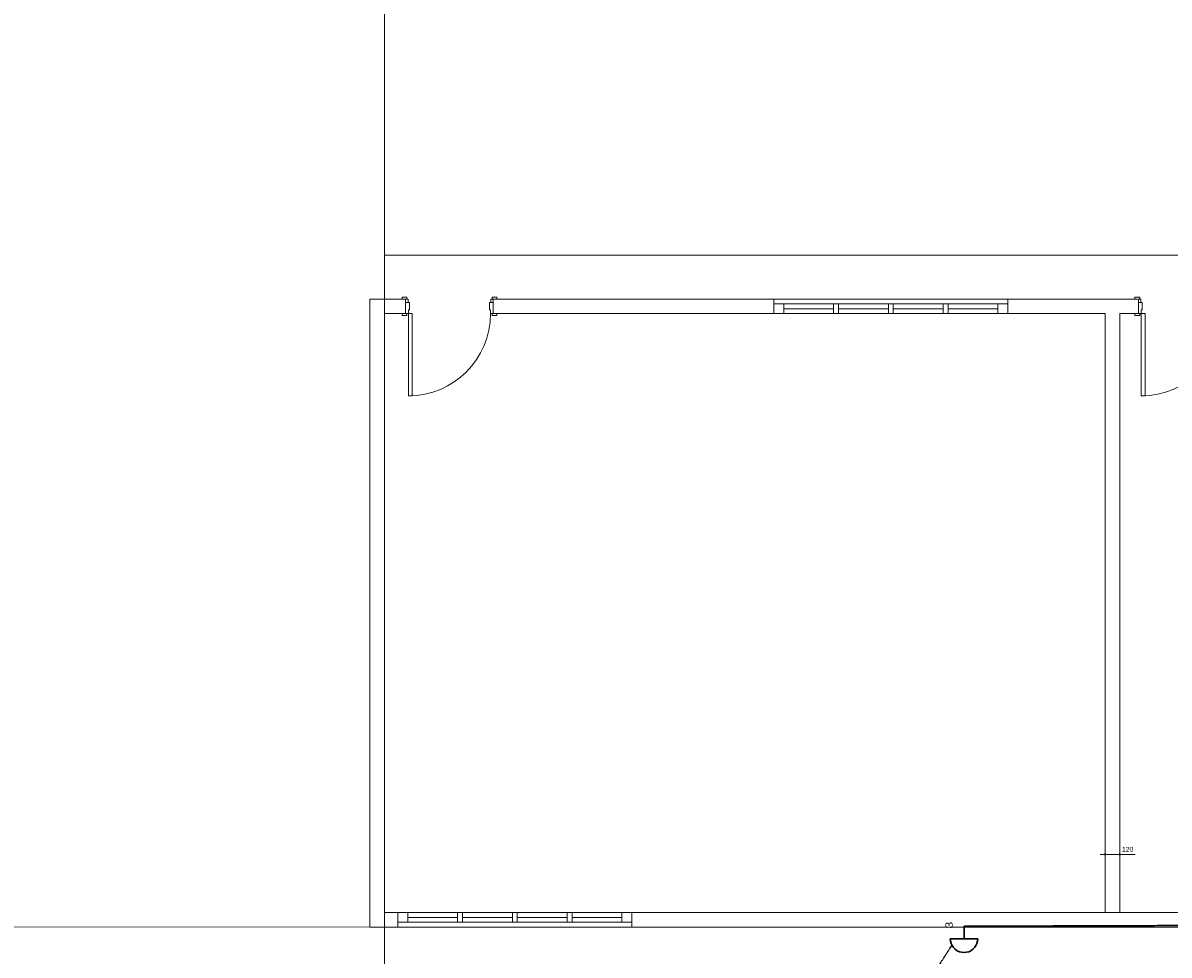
# Model space of a CAD drawing. Header units: millimetres. Extents: x 10050 to 25386, y -10594 to -3144.
# Tile 18 of 29: x 13419 to 15772, y -6973 to -5058. Entities that reach past the tile are written whole.
import ezdxf

# ---------------------------------------------------------------- set-up
doc = ezdxf.new("R2010")
doc.units = ezdxf.units.MM
doc.header["$PDMODE"] = 35
doc.linetypes.add('JIS_02_1.2', pattern=[0.25, 0.125, -0.125])
for name, color, linetype, lineweight in [('COTAS', 30, 'Continuous', 5), ('DI-Pontilhado', 7, 'Continuous', 20), ('EL-Condutos', 4, 'Continuous', 30), ('P-SIMBOL', 3, 'Continuous', 30), ('Textos', 7, 'Continuous', 5)]:
    doc.layers.add(name, color=color, linetype=linetype, lineweight=lineweight)
doc.layers.add('Linha _ Trama.2D', color=7, linetype='Continuous')
doc.styles.add('ARIAL', font='arial.ttf', dxfattribs={"width": 1.2})
doc.styles.add('style1', font='arial.ttf')
doc.dimstyles.new('COTA FATOR 4', dxfattribs={"dimscale": 0, "dimtxt": 10, "dimasz": 0.7, "dimexe": 1.25, "dimexo": 5, "dimgap": 5, "dimtad": 1, "dimdec": 0, "dimlfac": 4, "dimtxsty": 'style1', "dimblk": 'SCHAAN', "dimcen": 2.5, "dimse2": 1, "dimclrd": 256, "dimclre": 256, "dimclrt": 256, "dimazin": 0, "dimtfac": 1, "dimtdec": 0, "dimtmove": 0, "dimatfit": 3, "dimldrblk": 'SCHAAN', "dimfxl": 5, "dimfxlon": 1, "dimtzin": 9, "dimlwd": -1, "dimlwe": -1, "dimarcsym": 0})

# ---------------------------------------------------------------- blocks, each defined once
blk = doc.blocks.new('SCHAAN')
at = {"layer": 'COTAS'}
for p, q in [((-15, 0), (15, 0)), ((0, 15), (0, -15))]:
    blk.add_line(p, q, dxfattribs=at)
blk.add_circle((0, 0), 2, dxfattribs=at)
blk = doc.blocks.new('*D80')
at = {"layer": 'Defpoints', "color": 0, "transparency": 16777216}
for p in [(15641.1, -6772.2), (15671.1, -6765.8), (15671.1, -6772.2)]:
    blk.add_point(p, dxfattribs=at)
at = {"layer": 'DI-Pontilhado', "transparency": 16777216}
for p, q in [((15641.1, -6767.2), (15641.1, -6764.6)), ((15641.8, -6765.8), (15670.4, -6765.8)), ((15671.1, -6765.8), (15702.9, -6765.8))]:
    blk.add_line(p, q, dxfattribs=at)
at = {"layer": 'DI-Pontilhado', "transparency": 16777216, "xscale": 0.7, "yscale": 0.7, "zscale": 0.7, "rotation": 180}
blk.add_blockref('SCHAAN', (15641.1, -6765.8), dxfattribs=at)
at = {"layer": 'DI-Pontilhado', "transparency": 16777216, "xscale": 0.7, "yscale": 0.7, "zscale": 0.7}
blk.add_blockref('SCHAAN', (15671.1, -6765.8), dxfattribs=at)
at = {"layer": 'DI-Pontilhado', "transparency": 16777216, "insert": (15687.3, -6755.7), "char_height": 10, "attachment_point": 5, "style": 'style1'}
blk.add_mtext('120', dxfattribs=at)

msp = doc.modelspace()

# ---------------------------------------------------------------- linework, layer by layer
at = {"layer": 'DI-Pontilhado'}
for p, q in [((14197.34, -5625.3), (14197.34, -5621.5)), ((14197.34, -5621.5), (14207.34, -5621.5)), ((14207.34, -5621.5), (14207.34, -5625.3)), ((14382.14, -5621.5), (14392.14, -5621.5)), ((14382.14, -5625.3), (14382.14, -5621.5)), ((14392.14, -5621.5), (14392.14, -5625.3)), ((15702.1, -5625.3), (15702.1, -5621.5)), ((15702.1, -5621.5), (15712.1, -5621.5)), ((15712.1, -5621.5), (15712.1, -5625.3)), ((14204.74, -5625.3), (14197.34, -5625.3)), ((14207.34, -5625.3), (14197.34, -5625.3)), ((14204.74, -5625.3), (14197.34, -5625.3)), ((14204.74, -5625.3), (14197.34, -5625.3)), ((14204.74, -5632.3), (14204.74, -5625.3)), ((14204.74, -5632.3), (14204.74, -5625.3)), ((14204.74, -5625.3), (14209.74, -5625.3)), ((14204.74, -5632.3), (14204.74, -5625.3)), ((14204.74, -5632.3), (14204.74, -5625.3)), ((14204.74, -5655.3), (14204.74, -5632.3)), ((14209.74, -5632.3), (14204.74, -5632.3)), ((14204.74, -5632.3), (14204.74, -5655.3)), ((14212.74, -5632.3), (14204.74, -5632.3)), ((14204.74, -5655.3), (14204.74, -5632.3)), ((14204.74, -5655.3), (14204.74, -5632.3)), ((14209.74, -5625.3), (14209.74, -5632.3)), ((14210.34, -5655.3), (14210.34, -5647.3)), ((14210.34, -5647.3), (14212.74, -5647.3)), ((14212.74, -5647.3), (14212.74, -5632.3)), ((14376.74, -5632.3), (14376.74, -5647.3)), ((14384.74, -5632.3), (14376.74, -5632.3)), ((14376.74, -5647.3), (14379.14, -5647.3)), ((14379.14, -5647.3), (14379.14, -5655.3)), ((14379.74, -5632.3), (14379.74, -5625.3)), ((14379.74, -5625.3), (14384.74, -5625.3)), ((14384.74, -5632.3), (14379.74, -5632.3)), ((14392.14, -5625.3), (14382.14, -5625.3)), ((14384.74, -5625.3), (14392.14, -5625.3)), ((14384.74, -5632.3), (14384.74, -5625.3)), ((14384.74, -5625.3), (14384.74, -5632.3)), ((14384.74, -5632.3), (14384.74, -5625.3)), ((14384.74, -5632.3), (14384.74, -5625.3)), ((14384.74, -5625.3), (14392.14, -5625.3)), ((14384.74, -5625.3), (14392.14, -5625.3)), ((14384.74, -5655.3), (14384.74, -5632.3)), ((14384.74, -5655.3), (14384.74, -5632.3)), ((14384.74, -5655.3), (14384.74, -5632.3)), ((14384.74, -5655.3), (14384.74, -5632.3)), ((14961.06, -5635.3), (14961.06, -5625.3)), ((15441.06, -5625.3), (14961.06, -5625.3)), ((14961.06, -5635.3), (14961.06, -5625.3)), ((14961.06, -5655.3), (14961.06, -5635.3)), ((14981.06, -5635.3), (14961.06, -5635.3)), ((14961.06, -5655.3), (14961.06, -5635.3)), ((14961.06, -5655.3), (14961.06, -5635.3)), ((14981.06, -5655.3), (14981.06, -5635.3)), ((15083.56, -5635.3), (14981.06, -5635.3)), ((15083.56, -5645.3), (14981.06, -5645.3)), ((15093.56, -5635.3), (15083.56, -5635.3)), ((15093.56, -5635.3), (15083.56, -5635.3)), ((15083.56, -5635.3), (15083.56, -5655.3)), ((15093.56, -5655.3), (15093.56, -5635.3)), ((15196.06, -5635.3), (15093.56, -5635.3)), ((15196.06, -5645.3), (15093.56, -5645.3)), ((15206.06, -5635.3), (15196.06, -5635.3)), ((15206.06, -5635.3), (15196.06, -5635.3)), ((15196.06, -5635.3), (15196.06, -5655.3)), ((15206.06, -5655.3), (15206.06, -5635.3)), ((15308.56, -5635.3), (15206.06, -5635.3)), ((15308.56, -5645.3), (15206.06, -5645.3)), ((15318.56, -5635.3), (15308.56, -5635.3)), ((15318.56, -5635.3), (15308.56, -5635.3)), ((15308.56, -5635.3), (15308.56, -5655.3)), ((15318.56, -5655.3), (15318.56, -5635.3)), ((15421.06, -5635.3), (15318.56, -5635.3)), ((15421.06, -5645.3), (15318.56, -5645.3)), ((15441.06, -5635.3), (15421.06, -5635.3)), ((15421.06, -5635.3), (15421.06, -5655.3)), ((15441.06, -5635.3), (15441.06, -5625.3)), ((15441.06, -5635.3), (15441.06, -5625.3)), ((15441.06, -5655.3), (15441.06, -5635.3)), ((15441.06, -5655.3), (15441.06, -5635.3)), ((15441.06, -5655.3), (15441.06, -5635.3)), ((15709.5, -5625.3), (15702.1, -5625.3)), ((15712.1, -5625.3), (15702.1, -5625.3)), ((15709.5, -5625.3), (15702.1, -5625.3)), ((15709.5, -5625.3), (15702.1, -5625.3)), ((15709.5, -5632.3), (15709.5, -5625.3)), ((15709.5, -5632.3), (15709.5, -5625.3)), ((15709.5, -5625.3), (15714.5, -5625.3)), ((15709.5, -5632.3), (15709.5, -5625.3)), ((15709.5, -5632.3), (15709.5, -5625.3)), ((15709.5, -5655.3), (15709.5, -5632.3)), ((15714.5, -5632.3), (15709.5, -5632.3)), ((15709.5, -5632.3), (15709.5, -5655.3)), ((15717.5, -5632.3), (15709.5, -5632.3)), ((15709.5, -5655.3), (15709.5, -5632.3)), ((15709.5, -5655.3), (15709.5, -5632.3)), ((15714.5, -5625.3), (15714.5, -5632.3)), ((15715.1, -5655.3), (15715.1, -5647.3)), ((15715.1, -5647.3), (15717.5, -5647.3)), ((15717.5, -5647.3), (15717.5, -5632.3)), ((14204.74, -5655.3), (14197.34, -5655.3)), ((14197.34, -5659.1), (14197.34, -5655.3)), ((14197.34, -5655.3), (14207.34, -5655.3)), ((14204.74, -5655.3), (14197.34, -5655.3)), ((14204.74, -5655.3), (14197.34, -5655.3)), ((14207.34, -5659.1), (14197.34, -5659.1)), ((14204.74, -5655.3), (14210.34, -5655.3)), ((14207.34, -5655.3), (14207.34, -5659.1)), ((14210.34, -5824.1), (14210.34, -5655.3)), ((14210.34, -5655.3), (14218.34, -5655.3)), ((14218.34, -5655.3), (14218.34, -5824.1)), ((14379.14, -5655.3), (14384.74, -5655.3)), ((14382.14, -5655.3), (14392.14, -5655.3)), ((14382.14, -5659.1), (14382.14, -5655.3)), ((14392.14, -5659.1), (14382.14, -5659.1)), ((14384.74, -5655.3), (14392.14, -5655.3)), ((14384.74, -5655.3), (14392.14, -5655.3)), ((14384.74, -5655.3), (14392.14, -5655.3)), ((14392.14, -5655.3), (14392.14, -5659.1)), ((15441.06, -5655.3), (14961.06, -5655.3)), ((14961.06, -5655.3), (14981.06, -5655.3)), ((14981.06, -5655.3), (15083.56, -5655.3)), ((15083.56, -5655.3), (15093.56, -5655.3)), ((15083.56, -5655.3), (15093.56, -5655.3)), ((15093.56, -5655.3), (15196.06, -5655.3)), ((15196.06, -5655.3), (15206.06, -5655.3)), ((15196.06, -5655.3), (15206.06, -5655.3)), ((15206.06, -5655.3), (15308.56, -5655.3)), ((15308.56, -5655.3), (15318.56, -5655.3)), ((15308.56, -5655.3), (15318.56, -5655.3)), ((15318.56, -5655.3), (15421.06, -5655.3)), ((15421.06, -5655.3), (15441.06, -5655.3)), ((15709.5, -5655.3), (15702.1, -5655.3)), ((15702.1, -5659.1), (15702.1, -5655.3)), ((15702.1, -5655.3), (15712.1, -5655.3)), ((15709.5, -5655.3), (15702.1, -5655.3)), ((15709.5, -5655.3), (15702.1, -5655.3)), ((15712.1, -5659.1), (15702.1, -5659.1)), ((15709.5, -5655.3), (15715.1, -5655.3)), ((15712.1, -5655.3), (15712.1, -5659.1)), ((15715.1, -5824.1), (15715.1, -5655.3)), ((15715.1, -5655.3), (15723.1, -5655.3)), ((15723.1, -5655.3), (15723.1, -5824.1)), ((14218.34, -5824.1), (14210.34, -5824.1)), ((15723.1, -5824.1), (15715.1, -5824.1)), ((14189.01, -6885.3), (14189.01, -6905.3)), ((14669.01, -6885.3), (14189.01, -6885.3)), ((14209.01, -6885.3), (14189.01, -6885.3)), ((14189.01, -6885.3), (14189.01, -6905.3)), ((14189.01, -6885.3), (14189.01, -6905.3)), ((14209.01, -6905.3), (14209.01, -6885.3)), ((14311.51, -6885.3), (14209.01, -6885.3)), ((14311.51, -6895.3), (14209.01, -6895.3)), ((14321.51, -6885.3), (14311.51, -6885.3)), ((14321.51, -6885.3), (14311.51, -6885.3)), ((14311.51, -6885.3), (14311.51, -6905.3)), ((14321.51, -6905.3), (14321.51, -6885.3)), ((14424.01, -6885.3), (14321.51, -6885.3)), ((14424.01, -6895.3), (14321.51, -6895.3)), ((14434.01, -6885.3), (14424.01, -6885.3)), ((14434.01, -6885.3), (14424.01, -6885.3)), ((14424.01, -6885.3), (14424.01, -6905.3)), ((14434.01, -6905.3), (14434.01, -6885.3)), ((14536.51, -6885.3), (14434.01, -6885.3)), ((14536.51, -6895.3), (14434.01, -6895.3)), ((14546.51, -6885.3), (14536.51, -6885.3)), ((14546.51, -6885.3), (14536.51, -6885.3)), ((14536.51, -6885.3), (14536.51, -6905.3)), ((14546.51, -6905.3), (14546.51, -6885.3)), ((14649.01, -6885.3), (14546.51, -6885.3)), ((14649.01, -6895.3), (14546.51, -6895.3)), ((14669.01, -6885.3), (14649.01, -6885.3)), ((14649.01, -6885.3), (14649.01, -6905.3)), ((14669.01, -6885.3), (14669.01, -6905.3)), ((14669.01, -6885.3), (14669.01, -6905.3)), ((14669.01, -6885.3), (14669.01, -6905.3)), ((14131.06, -6915.3), (17651.06, -6915.3)), ((14189.01, -6905.3), (14189.01, -6915.3)), ((14189.01, -6905.3), (14209.01, -6905.3)), ((14189.01, -6905.3), (14189.01, -6915.3)), ((14669.01, -6915.3), (14189.01, -6915.3)), ((14209.01, -6905.3), (14311.51, -6905.3)), ((14311.51, -6905.3), (14321.51, -6905.3)), ((14311.51, -6905.3), (14321.51, -6905.3)), ((14321.51, -6905.3), (14424.01, -6905.3)), ((14424.01, -6905.3), (14434.01, -6905.3)), ((14424.01, -6905.3), (14434.01, -6905.3)), ((14434.01, -6905.3), (14536.51, -6905.3)), ((14536.51, -6905.3), (14546.51, -6905.3)), ((14536.51, -6905.3), (14546.51, -6905.3)), ((14546.51, -6905.3), (14649.01, -6905.3)), ((14649.01, -6905.3), (14669.01, -6905.3)), ((14669.01, -6905.3), (14669.01, -6915.3)), ((14669.01, -6905.3), (14669.01, -6915.3))]:
    msp.add_line(p, q, dxfattribs=at)
msp.add_lwpolyline([(14161.06, -6885.3), (17621.06, -6885.3), (18531.06, -6885.3), (18531.06, -4935.3), (21536.94, -4935.3), (21536.94, -3598.89), (17621.06, -3598.89), (14161.06, -3598.89)], close=True, dxfattribs=at)
for points in [[(14161.06, -7005.3), (14161.06, -5535.3)], [(14161.06, -5535.3), (18501.06, -5535.3)], [(14131.06, -5625.3), (14131.06, -6915.3)], [(14204.74, -5625.3), (14131.06, -5625.3)], [(14961.06, -5625.3), (14384.74, -5625.3)], [(15709.5, -5625.3), (15441.06, -5625.3)], [(14161.06, -6885.3), (14161.06, -5655.3)], [(14161.06, -5655.3), (14204.74, -5655.3)], [(14384.74, -5655.3), (14961.06, -5655.3)], [(15441.06, -5655.3), (15641.06, -5655.3)], [(15641.06, -5655.3), (15641.06, -6885.3)], [(15671.06, -5655.3), (15709.5, -5655.3)], [(15671.06, -6885.3), (15671.06, -5655.3)], [(14189.01, -6885.3), (14161.06, -6885.3)], [(15641.06, -6885.3), (14669.01, -6885.3)], [(16056.95, -6885.3), (15671.06, -6885.3)], [(14131.06, -6915.3), (14189.01, -6915.3)]]:
    msp.add_lwpolyline(points, dxfattribs=at)
for centre in [(14210.34, -5655.3), (15715.1, -5655.3)]:
    msp.add_arc(centre, 168.8, 270, 0, dxfattribs=at)
at = {"layer": 'EL-Condutos', "linetype": 'Continuous'}
msp.add_spline([(16743.78, -6909.16), (16676.43, -6909.37), (16613.41, -6909.56), (16554.42, -6909.75), (16499.14, -6909.92), (16447.26, -6910.08), (16398.48, -6910.23), (16352.48, -6910.37), (16308.96, -6910.5), (16267.6, -6910.63), (16228.1, -6910.75), (16190.14, -6910.87), (16153.43, -6910.98), (16117.64, -6911.09), (16082.47, -6911.2), (16047.61, -6911.31), (16012.75, -6911.42), (15977.58, -6911.53), (15941.79, -6911.64), (15905.07, -6911.75), (15867.12, -6911.87), (15827.62, -6911.99), (15786.26, -6912.12), (15742.74, -6912.25), (15696.74, -6912.39), (15647.95, -6912.54), (15596.08, -6912.7), (15540.79, -6912.88), (15481.8, -6913.06), (15418.78, -6913.25), (15351.44, -6913.46)], degree=3, dxfattribs=at)
at = {"layer": 'EL-Condutos', "linetype": 'JIS_02_1.2'}
msp.add_spline([(15326.28, -6952.53), (15314.98, -6970.08), (15304.32, -6986.63), (15294.26, -7002.25), (15284.76, -7017.01), (15275.76, -7030.99), (15267.21, -7044.26), (15259.08, -7056.9), (15251.3, -7068.97), (15243.84, -7080.56), (15236.65, -7091.73), (15229.67, -7102.57), (15222.86, -7113.13), (15216.18, -7123.51), (15209.58, -7133.77), (15203, -7143.99), (15196.4, -7154.23), (15189.74, -7164.58), (15182.96, -7175.11), (15176.02, -7185.89), (15168.87, -7196.99), (15161.46, -7208.5), (15153.75, -7220.47), (15145.68, -7233), (15137.22, -7246.14), (15128.31, -7259.98), (15118.9, -7274.59), (15108.95, -7290.05), (15098.41, -7306.42), (15087.23, -7323.78), (15075.37, -7342.2)], degree=3, dxfattribs=at)
at = {"layer": 'Linha _ Trama.2D', "color": 97, "linetype": 'Continuous', "lineweight": 0}
msp.add_line((14131.06, -6915.3), (13357.4, -6914.87), dxfattribs=at)
msp.add_lwpolyline([(14669.01, -6915.3), (16056.95, -6915.3)], dxfattribs=at)
at = {"layer": 'P-SIMBOL'}
for p, q in [((15351.44, -6939.16), (15351.44, -6913.46)), ((15379.69, -6939.16), (15323.19, -6939.16))]:
    msp.add_line(p, q, dxfattribs=at)
msp.add_lwpolyline([(15323.19, -6939.16), (15323.62, -6944.06), (15324.89, -6948.82), (15326.97, -6953.28), (15329.8, -6957.32), (15333.28, -6960.8), (15337.31, -6963.62), (15341.77, -6965.71), (15346.53, -6966.98), (15351.44, -6967.41), (15356.34, -6966.98), (15361.1, -6965.71), (15365.56, -6963.62), (15369.59, -6960.8), (15373.08, -6957.32), (15375.9, -6953.28), (15377.98, -6948.82), (15379.26, -6944.06), (15379.69, -6939.16)], dxfattribs=at)

# ---------------------------------------------------------------- texts
at = {"layer": 'Textos', "insert": (15328.36, -6911.13), "char_height": 15, "width": 23.3584, "attachment_point": 8, "rotation": 90.00021, "line_spacing_factor": 0.6, "style": 'ARIAL'}
msp.add_mtext('3', dxfattribs=at)

# ---------------------------------------------------------------- dimensions: what is measured, and where the dimension line sits
at = {"layer": 'DI-Pontilhado'}
dim = msp.add_linear_dim(base=(15671.06, -6765.82), p1=(15641.06, -6772.22), p2=(15671.06, -6772.22), dimstyle='COTA FATOR 4', override={"dimscale": 1}, dxfattribs=at)
dim.commit()
dim.dimension.update_dxf_attribs({"geometry": '*D80', "text_midpoint": (15687.32, -6755.72)})

doc.saveas('drawing.dxf')
